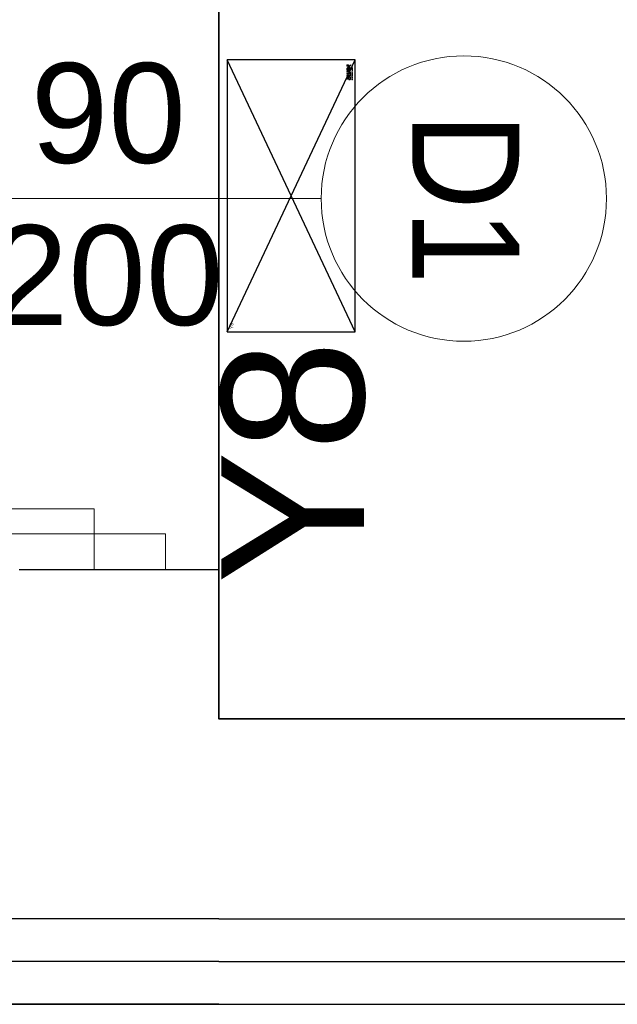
# Model space of a CAD drawing. Header units: millimetres. Extents: x -94648 to 68781, y -29623 to 11990.
# Tile 71 of 181: x -35303 to -35219, y -14324 to -14186. Entities that reach past the tile are written whole.
import ezdxf
from ezdxf.enums import TextEntityAlignment as Align

# ---------------------------------------------------------------- set-up
doc = ezdxf.new("R2010")
doc.units = ezdxf.units.MM
doc.linetypes.add('BUD', pattern=[0])
for name, color, linetype in [('-podklad', 8, 'Continuous'), ('AX - OPISY', 3, 'Continuous'), ('AX - OPRAWY KIERUNKOWE', 1, 'Continuous')]:
    doc.layers.add(name, color=color, linetype=linetype)
for name, color, linetype, lineweight in [('A_POWTARZALNE$0$A21_DRZWI_OKNA', 153, 'Continuous', 15), ('A_POWTARZALNE$0$DRZWI OPIS', 2, 'Continuous', 15), ('A_POWTARZALNE$0$opisy drzwi okien', 3, 'Continuous', 15), ('AX - ADRESACJA', 4, 'Continuous', 5)]:
    doc.layers.add(name, color=color, linetype=linetype, lineweight=lineweight)
doc.layers.add('Area', color=6, linetype='Continuous', lineweight=35, plot=False)
doc.styles.add('A_POWTARZALNE$0$ISO', font='arial.ttf')
doc.styles.add('ARIAL 1.0', font='arial.ttf')
doc.styles.add('ROMANS', font='romans.shx', dxfattribs={"width": 0.75, "height": 10})
doc.linetypes.add('ZIGZAG', pattern='A,0.00254,-5.08,[131,ltypeshp.shx,S=5.08,R=0,X=-5.08,Y=0],-10.16,[131,ltypeshp.shx,S=5.08,R=180,X=5.08,Y=0],-5.08', length=20.32254)

# ---------------------------------------------------------------- blocks, each defined once
blk = doc.blocks.new('A_POWTARZALNE$0$drzwi 104 mur')
at = {"color": 8, "linetype": 'Continuous'}
for p, q in [((0.14, 47), (0.14, 52)), ((10.14, 52), (10.14, 47)), ((0.14, 47), (-93.79, 47)), ((-93.79, 43.5), (-93.79, 47)), ((10.14, 47), (0.14, 47)), ((0.14, 43.5), (0.14, 47)), ((0.14, 43.5), (-93.79, 43.5)), ((24.7, 0), (-24.7, 0)), ((10.14, -47), (0.14, -47)), ((0.14, -47), (0.14, -52)), ((10.14, -52), (10.14, -47))]:
    blk.add_line(p, q, dxfattribs=at)
blk.add_arc((0.14, 47), 94, 182.1338, 270, dxfattribs=at)
blk = doc.blocks.new('A_POWTARZALNE$0$znak drzwi')
at = {"color": 8, "linetype": 'ByBlock'}
blk.add_line((0, 84.16), (0, 0), dxfattribs=at)
at = {"layer": 'A_POWTARZALNE$0$opisy drzwi okien', "color": 8}
blk.add_circle((0, 104.16), 20, dxfattribs=at)
at = {"color": 8, "linetype": 'ByBlock', "style": 'A_POWTARZALNE$0$ISO'}
for tag, p in [('S', (-5, 54.16)), ('H', (17.73, 54.16))]:
    blk.add_attdef(tag, text='', height=14, rotation=90, dxfattribs=at).set_placement(p, align=Align.CENTER)
at = {"layer": 'A_POWTARZALNE$0$opisy drzwi okien', "color": 8, "style": 'A_POWTARZALNE$0$ISO', "width": 0.824464}
blk.add_attdef('DX', text='', height=15, dxfattribs=at).set_placement((-12, 96.66), (12, 96.66), align=Align.FIT)
blk = doc.blocks.new('Goscim_parter')
at = {"color": 8, "linetype": 'BUD'}
for p, q in [((-35275.06, -14262.82), (-35275.06, -14283.74)), ((-35263.06, -14283.74), (-34840.06, -14283.74)), ((-35275.06, -14311.74), (-35843.56, -14311.74)), ((-35275.06, -14311.74), (-34840.06, -14311.74)), ((-35275.06, -14323.74), (-35843.56, -14323.74)), ((-35275.06, -14323.74), (-34840.06, -14323.74))]:
    blk.add_line(p, q, dxfattribs=at)
at = {"color": 8, "linetype": 'ZIGZAG'}
for q in [(-35843.56, -14317.74), (-34840.06, -14317.74)]:
    blk.add_line((-35275.06, -14317.74), q, dxfattribs=at)
at = {"color": 8}
blk.add_lwpolyline([(-34840.06, -14323.74), (-34840.06, -13943.36), (-35275.06, -13943.36), (-35263.06, -12350.74), (-36626.06, -12350.74), (-36626.06, -14323.74)], close=True, dxfattribs=at)
at = {"color": 8, "linetype": 'BUD'}
for points in [[(-35303.06, -14262.82), (-35275.06, -14262.82)], [(-35275.06, -14283.74), (-35263.06, -14283.74)]]:
    blk.add_lwpolyline(points, dxfattribs=at)
at = {"layer": 'Area', "color": 8, "linetype": 'BUD'}
for points in [[(-35275.06, -13970.74), (-34840.06, -13970.74), (-34840.06, -14283.74), (-35275.06, -14283.74)], [(-34840.06, -14118.74), (-35120.06, -14118.74), (-35120.06, -14099.74), (-35275.06, -14099.74), (-35275.06, -14283.74), (-34840.06, -14283.74), (-34840.06, -14118.74)]]:
    blk.add_lwpolyline(points, close=True, dxfattribs=at)
at = {"layer": 'A_POWTARZALNE$0$A21_DRZWI_OKNA', "color": 8, "xscale": -1}
for p, rotation in [((-35191.62, -14098.3), 270.0000142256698), ((-35292.67, -14210.82), 180.0000142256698)]:
    blk.add_blockref('A_POWTARZALNE$0$drzwi 104 mur', p, dxfattribs=dict(at, rotation=rotation))
at = {"layer": 'A_POWTARZALNE$0$DRZWI OPIS', "color": 8}
ref = blk.add_blockref('A_POWTARZALNE$0$znak drzwi', (-35344.88, -14210.82), dxfattribs=dict(at, rotation=270.0001772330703))
ref.add_attrib('H', '200', dxfattribs={"layer": '0', "color": 8, "linetype": 'ByBlock', "height": 14, "rotation": 0.0002, "style": 'A_POWTARZALNE$0$ISO'}).set_placement((-35290.72, -14228.55), align=Align.CENTER)
ref.add_attrib('S', '90', dxfattribs={"layer": '0', "color": 8, "linetype": 'ByBlock', "height": 14, "rotation": 0.0002, "style": 'A_POWTARZALNE$0$ISO'}).set_placement((-35290.55, -14205.82), align=Align.CENTER)
ref.add_attrib('DX', 'D1', dxfattribs={"layer": 'A_POWTARZALNE$0$opisy drzwi okien', "color": 8, "height": 15, "rotation": 270.0002, "style": 'A_POWTARZALNE$0$ISO', "width": 0.895951}).set_placement((-35247.95, -14198.82), (-35247.95, -14222.82), align=Align.FIT)
blk = doc.blocks.new('AX - KIERUNKI')
at = {"layer": 'AX - OPRAWY KIERUNKOWE', "lineweight": 5}
for points in [[(-19.5, -0.1), (-19.5, -3), (-17.8, -4.9), (-12.6, -4.9), (-10.9, -3.3), (-10.9, 3.4), (-13.2, 5.6), (-18, 5.6), (-18, 4.1), (-13.8, 4.1), (-12.4, 2.7), (-12.4, -2.7), (-13.2, -3.4), (-17.1, -3.4), (-18, -2.4), (-18, -0.7), (-17.2, 0.1), (-13.8, 0.1), (-13.8, 1.6), (-17.8, 1.6)], [(-8.7, -3.3), (-7.1, -4.9), (-3.7, -4.9), (-2.6, -3.9), (-1.5, -4.9), (1.8, -4.9), (3.5, -3.3), (3.5, 5.6), (2, 5.6), (2, -2.7), (1.3, -3.4), (-1, -3.4), (-1.9, -2.5), (-1.9, 5.6), (-3.4, 5.6), (-3.4, -2.5), (-4.2, -3.4), (-6.5, -3.4), (-7.3, -2.7), (-7.3, 5.6), (-8.7, 5.6)], [(17.4, 1), (15.4, 3), (15.4, 0.9), (16.3, 0), (13, -3.4), (8.6, -3.4), (7.1, -2), (7.1, 2.7), (8.6, 4.1), (12.2, 4.1), (13.2, 3.1), (13.2, 1.8), (12.2, 0.9), (8.5, 0.9), (8.5, -0.6), (12.8, -0.6), (14.7, 1.2), (14.7, 3.7), (12.8, 5.6), (8, 5.6), (5.7, 3.4), (5.7, -2.6), (8, -4.9), (13.6, -4.9), (17.4, -1.1), (21.2, -4.9), (23.2, -4.9), (18.4, 0), (21.5, 3.1), (21.5, 1.6), (23, 1.6), (23, 5.6), (18.9, 5.6), (18.9, 4.1), (20.5, 4.1)], [(5.7, -2.6), (8, -4.9), (13.6, -4.9), (17.4, -1.1), (21.2, -4.9), (23.2, -4.9), (18.4, 0), (21.5, 3.1), (21.5, 1.6), (23, 1.6), (23, 5.6), (18.9, 5.6), (18.9, 4.1), (20.5, 4.1), (17.4, 1), (15.4, 3), (15.4, 0.9), (16.3, 0), (13, -3.4), (8.6, -3.4), (7.1, -2), (7.1, 2.7), (8.6, 4.1), (12.2, 4.1), (13.2, 3.1), (13.2, 1.8), (12.2, 0.9), (8.5, 0.9), (8.5, -0.6), (12.8, -0.6), (14.7, 1.2), (14.7, 3.7), (12.8, 5.6), (8, 5.6), (5.7, 3.4)], [(-19.5, -7.8), (-19.5, -10.4), (-17.6, -10.4), (-17.6, -10.2), (-19.2, -10.2), (-19.2, -9.3), (-17.8, -9.3), (-17.8, -9), (-19.2, -9), (-19.2, -8.1), (-17.6, -8.1), (-17.6, -7.8)], [(-17, -7.8), (-17, -10.4), (-16.7, -10.4), (-16.7, -8.3), (-15.8, -9.7), (-15.8, -9.7), (-14.8, -8.3), (-14.8, -10.4), (-14.5, -10.4), (-14.5, -7.8), (-14.8, -7.8), (-15.8, -9.2), (-16.7, -7.8)], [(-13.9, -7.8), (-13.9, -10.4), (-12, -10.4), (-12, -10.2), (-13.6, -10.2), (-13.6, -9.3), (-12.2, -9.3), (-12.2, -9), (-13.6, -9), (-13.6, -8.1), (-12, -8.1), (-12, -7.8)], [(-8.9, -9.1), (-8.9, -9.2), (-8.9, -9.3), (-8.9, -9.3), (-8.9, -9.4), (-8.9, -9.5), (-8.8, -9.5), (-8.8, -9.6), (-8.8, -9.7), (-8.8, -9.7), (-8.7, -9.8), (-8.7, -9.8), (-8.7, -9.9), (-8.6, -9.9), (-8.6, -10), (-8.6, -10), (-8.5, -10.1), (-8.5, -10.1), (-8.4, -10.2), (-8.4, -10.2), (-8.3, -10.2), (-8.3, -10.3), (-8.2, -10.3), (-8.2, -10.3), (-8.1, -10.4), (-8.1, -10.4), (-8, -10.4), (-7.9, -10.4), (-7.9, -10.4), (-7.8, -10.5), (-7.7, -10.5), (-7.6, -10.5), (-7.6, -10.5), (-7.5, -10.5), (-7.4, -10.5), (-7.3, -10.5), (-7.2, -10.4), (-7.2, -10.4), (-7.1, -10.4), (-7, -10.4), (-7, -10.4), (-6.9, -10.3), (-6.8, -10.3), (-6.8, -10.3), (-6.7, -10.2), (-6.7, -10.2), (-6.6, -10.2), (-6.6, -10.1), (-6.5, -10.1), (-6.5, -9), (-7.6, -9), (-7.6, -9.3), (-6.8, -9.3), (-6.8, -10), (-6.8, -10), (-6.9, -10), (-6.9, -10), (-7, -10.1), (-7, -10.1), (-7, -10.1), (-7.1, -10.1), (-7.1, -10.1), (-7.2, -10.2), (-7.2, -10.2), (-7.3, -10.2), (-7.3, -10.2), (-7.4, -10.2), (-7.4, -10.2), (-7.5, -10.2), (-7.6, -10.2), (-7.6, -10.2), (-7.7, -10.2), (-7.7, -10.2), (-7.8, -10.2), (-7.8, -10.2), (-7.9, -10.2), (-7.9, -10.1), (-8, -10.1), (-8, -10.1), (-8.1, -10.1), (-8.1, -10.1), (-8.2, -10), (-8.2, -10), (-8.2, -10), (-8.3, -9.9), (-8.3, -9.9), (-8.3, -9.9), (-8.4, -9.8), (-8.4, -9.8), (-8.4, -9.7), (-8.4, -9.7), (-8.5, -9.7), (-8.5, -9.6), (-8.5, -9.6), (-8.5, -9.5), (-8.5, -9.5), (-8.6, -9.4), (-8.6, -9.4), (-8.6, -9.3), (-8.6, -9.2), (-8.6, -9.2), (-8.6, -9.1), (-8.6, -9.1), (-8.6, -9.1), (-8.6, -9), (-8.6, -9), (-8.6, -8.9), (-8.6, -8.9), (-8.5, -8.8), (-8.5, -8.8), (-8.5, -8.7), (-8.5, -8.7), (-8.5, -8.6), (-8.4, -8.6), (-8.4, -8.5), (-8.4, -8.5), (-8.4, -8.4), (-8.3, -8.4), (-8.3, -8.4), (-8.3, -8.3), (-8.2, -8.3), (-8.2, -8.3), (-8.2, -8.2), (-8.1, -8.2), (-8.1, -8.2), (-8, -8.2), (-8, -8.1), (-7.9, -8.1), (-7.9, -8.1), (-7.8, -8.1), (-7.8, -8.1), (-7.7, -8.1), (-7.7, -8.1), (-7.6, -8.1), (-7.6, -8.1), (-7.5, -8.1), (-7.5, -8.1), (-7.4, -8.1), (-7.3, -8.1), (-7.3, -8.1), (-7.2, -8.1), (-7.2, -8.1), (-7.1, -8.1), (-7.1, -8.2), (-7, -8.2), (-7, -8.2), (-7, -8.2), (-6.9, -8.3), (-6.9, -8.3), (-6.8, -8.3), (-6.8, -8.4), (-6.6, -8.1), (-6.7, -8.1), (-6.7, -8), (-6.8, -8), (-6.8, -8), (-6.9, -7.9), (-6.9, -7.9), (-7, -7.9), (-7, -7.9), (-7.1, -7.9), (-7.1, -7.8), (-7.2, -7.8), (-7.3, -7.8), (-7.4, -7.8), (-7.4, -7.8), (-7.5, -7.8), (-7.6, -7.8), (-7.7, -7.8), (-7.7, -7.8), (-7.8, -7.8), (-7.9, -7.8), (-7.9, -7.8), (-8, -7.8), (-8.1, -7.9), (-8.1, -7.9), (-8.2, -7.9), (-8.2, -7.9), (-8.3, -8), (-8.3, -8), (-8.4, -8.1), (-8.4, -8.1), (-8.5, -8.1), (-8.5, -8.2), (-8.6, -8.2), (-8.6, -8.3), (-8.6, -8.3), (-8.7, -8.4), (-8.7, -8.4), (-8.7, -8.5), (-8.8, -8.6), (-8.8, -8.6), (-8.8, -8.7), (-8.8, -8.7), (-8.8, -8.8), (-8.9, -8.9), (-8.9, -8.9), (-8.9, -9), (-8.9, -9.1), (-8.9, -9.1)], [(-6, -7.8), (-6, -10.4), (-4.1, -10.4), (-4.1, -10.2), (-5.7, -10.2), (-5.7, -9.3), (-4.3, -9.3), (-4.3, -9), (-5.7, -9), (-5.7, -8.1), (-4.1, -8.1), (-4.1, -7.8)], [(-3.5, -7.8), (-3.5, -10.4), (-3.2, -10.4), (-3.2, -8.3), (-1.5, -10.4), (-1.3, -10.4), (-1.3, -7.8), (-1.6, -7.8), (-1.6, -9.9), (-3.2, -7.8)], [(-0.9, -9.1), (-0.9, -9.2), (-0.9, -9.3), (-0.9, -9.3), (-0.9, -9.4), (-0.9, -9.5), (-0.9, -9.5), (-0.8, -9.6), (-0.8, -9.7), (-0.8, -9.7), (-0.8, -9.8), (-0.7, -9.8), (-0.7, -9.9), (-0.7, -9.9), (-0.6, -10), (-0.6, -10), (-0.5, -10.1), (-0.5, -10.1), (-0.4, -10.2), (-0.4, -10.2), (-0.3, -10.2), (-0.3, -10.3), (-0.2, -10.3), (-0.2, -10.3), (-0.1, -10.4), (-0.1, -10.4), (0, -10.4), (0.1, -10.4), (0.1, -10.4), (0.2, -10.5), (0.3, -10.5), (0.3, -10.5), (0.4, -10.5), (0.5, -10.5), (0.6, -10.5), (0.6, -10.5), (0.7, -10.4), (0.8, -10.4), (0.9, -10.4), (0.9, -10.4), (1, -10.3), (1.1, -10.3), (1.1, -10.3), (1.2, -10.2), (1.2, -10.2), (1.3, -10.2), (1.3, -10.1), (1.4, -10.1), (1.4, -10), (1.2, -9.8), (1.2, -9.9), (1.2, -9.9), (1.1, -10), (1.1, -10), (1, -10), (1, -10), (0.9, -10.1), (0.9, -10.1), (0.8, -10.1), (0.8, -10.1), (0.7, -10.2), (0.6, -10.2), (0.6, -10.2), (0.5, -10.2), (0.5, -10.2), (0.4, -10.2), (0.3, -10.2), (0.3, -10.2), (0.2, -10.2), (0.2, -10.2), (0.1, -10.2), (0.1, -10.2), (0, -10.1), (0, -10.1), (0, -10.1), (-0.1, -10.1), (-0.1, -10), (-0.2, -10), (-0.2, -10), (-0.2, -10), (-0.3, -9.9), (-0.3, -9.9), (-0.3, -9.9), (-0.4, -9.8), (-0.4, -9.8), (-0.4, -9.7), (-0.5, -9.7), (-0.5, -9.6), (-0.5, -9.6), (-0.5, -9.6), (-0.5, -9.5), (-0.6, -9.5), (-0.6, -9.4), (-0.6, -9.3), (-0.6, -9.3), (-0.6, -9.2), (-0.6, -9.2), (-0.6, -9.1), (-0.6, -9.1), (-0.6, -9.1), (-0.6, -9), (-0.6, -9), (-0.6, -8.9), (-0.6, -8.9), (-0.6, -8.8), (-0.5, -8.8), (-0.5, -8.7), (-0.5, -8.7), (-0.5, -8.6), (-0.5, -8.6), (-0.4, -8.5), (-0.4, -8.5), (-0.4, -8.4), (-0.4, -8.4), (-0.3, -8.4), (-0.3, -8.3), (-0.2, -8.3), (-0.2, -8.3), (-0.2, -8.2), (-0.1, -8.2), (-0.1, -8.2), (0, -8.2), (0, -8.1), (0, -8.1), (0.1, -8.1), (0.1, -8.1), (0.2, -8.1), (0.2, -8.1), (0.3, -8.1), (0.3, -8.1), (0.4, -8.1), (0.5, -8.1), (0.5, -8.1), (0.6, -8.1), (0.6, -8.1), (0.7, -8.1), (0.8, -8.1), (0.8, -8.1), (0.9, -8.2), (0.9, -8.2), (1, -8.2), (1, -8.2), (1, -8.3), (1.1, -8.3), (1.1, -8.3), (1.2, -8.4), (1.2, -8.4), (1.4, -8.2), (1.4, -8.2), (1.3, -8.1), (1.3, -8.1), (1.2, -8), (1.2, -8), (1.1, -8), (1.1, -7.9), (1, -7.9), (0.9, -7.9), (0.9, -7.8), (0.8, -7.8), (0.7, -7.8), (0.7, -7.8), (0.6, -7.8), (0.5, -7.8), (0.4, -7.8), (0.3, -7.8), (0.3, -7.8), (0.2, -7.8), (0.1, -7.8), (0.1, -7.8), (0, -7.8), (-0.1, -7.9), (-0.1, -7.9), (-0.2, -7.9), (-0.2, -7.9), (-0.3, -8), (-0.3, -8), (-0.4, -8.1), (-0.4, -8.1), (-0.5, -8.1), (-0.5, -8.2), (-0.6, -8.2), (-0.6, -8.3), (-0.7, -8.3), (-0.7, -8.4), (-0.7, -8.4), (-0.8, -8.5), (-0.8, -8.5), (-0.8, -8.6), (-0.8, -8.7), (-0.9, -8.7), (-0.9, -8.8), (-0.9, -8.9), (-0.9, -8.9), (-0.9, -9), (-0.9, -9.1), (-0.9, -9.1)], [(1.6, -7.8), (2.7, -9.4), (2.7, -10.4), (3, -10.4), (3, -9.4), (4.1, -7.8), (3.7, -7.8), (2.8, -9.1), (2, -7.8)], [(5.9, -7.8), (5.9, -10.4), (7.6, -10.4), (7.6, -10.2), (6.2, -10.2), (6.2, -7.8)], [(8.2, -7.8), (8.2, -10.4), (8.5, -10.4), (8.5, -7.8)], [(8.9, -9.1), (8.9, -9.2), (8.9, -9.3), (8.9, -9.3), (8.9, -9.4), (9, -9.5), (9, -9.5), (9, -9.6), (9, -9.7), (9, -9.7), (9.1, -9.8), (9.1, -9.8), (9.1, -9.9), (9.2, -9.9), (9.2, -10), (9.2, -10), (9.3, -10.1), (9.3, -10.1), (9.4, -10.2), (9.4, -10.2), (9.5, -10.2), (9.5, -10.3), (9.6, -10.3), (9.6, -10.3), (9.7, -10.4), (9.8, -10.4), (9.8, -10.4), (9.9, -10.4), (10, -10.4), (10, -10.5), (10.1, -10.5), (10.2, -10.5), (10.2, -10.5), (10.3, -10.5), (10.4, -10.5), (10.5, -10.5), (10.6, -10.4), (10.6, -10.4), (10.7, -10.4), (10.8, -10.4), (10.8, -10.4), (10.9, -10.3), (11, -10.3), (11, -10.3), (11.1, -10.2), (11.1, -10.2), (11.2, -10.2), (11.2, -10.1), (11.3, -10.1), (11.3, -9), (10.2, -9), (10.2, -9.3), (11, -9.3), (11, -10), (11, -10), (10.9, -10), (10.9, -10), (10.9, -10.1), (10.8, -10.1), (10.8, -10.1), (10.7, -10.1), (10.7, -10.1), (10.6, -10.2), (10.6, -10.2), (10.5, -10.2), (10.5, -10.2), (10.4, -10.2), (10.4, -10.2), (10.3, -10.2), (10.3, -10.2), (10.2, -10.2), (10.1, -10.2), (10.1, -10.2), (10, -10.2), (10, -10.2), (9.9, -10.2), (9.9, -10.1), (9.8, -10.1), (9.8, -10.1), (9.7, -10.1), (9.7, -10.1), (9.7, -10), (9.6, -10), (9.6, -10), (9.5, -9.9), (9.5, -9.9), (9.5, -9.9), (9.4, -9.8), (9.4, -9.8), (9.4, -9.7), (9.4, -9.7), (9.3, -9.7), (9.3, -9.6), (9.3, -9.6), (9.3, -9.5), (9.3, -9.5), (9.3, -9.4), (9.2, -9.4), (9.2, -9.3), (9.2, -9.2), (9.2, -9.2), (9.2, -9.1), (9.2, -9.1), (9.2, -9.1), (9.2, -9), (9.2, -9), (9.2, -8.9), (9.3, -8.9), (9.3, -8.8), (9.3, -8.8), (9.3, -8.7), (9.3, -8.7), (9.3, -8.6), (9.4, -8.6), (9.4, -8.5), (9.4, -8.5), (9.4, -8.4), (9.5, -8.4), (9.5, -8.4), (9.5, -8.3), (9.6, -8.3), (9.6, -8.3), (9.7, -8.2), (9.7, -8.2), (9.7, -8.2), (9.8, -8.2), (9.8, -8.1), (9.9, -8.1), (9.9, -8.1), (10, -8.1), (10, -8.1), (10.1, -8.1), (10.1, -8.1), (10.2, -8.1), (10.2, -8.1), (10.3, -8.1), (10.3, -8.1), (10.4, -8.1), (10.5, -8.1), (10.5, -8.1), (10.6, -8.1), (10.6, -8.1), (10.7, -8.1), (10.7, -8.2), (10.8, -8.2), (10.8, -8.2), (10.9, -8.2), (10.9, -8.3), (10.9, -8.3), (11, -8.3), (11, -8.4), (11.2, -8.1), (11.2, -8.1), (11.1, -8), (11.1, -8), (11, -8), (10.9, -7.9), (10.9, -7.9), (10.8, -7.9), (10.8, -7.9), (10.7, -7.9), (10.7, -7.8), (10.6, -7.8), (10.5, -7.8), (10.5, -7.8), (10.4, -7.8), (10.3, -7.8), (10.2, -7.8), (10.2, -7.8), (10.1, -7.8), (10, -7.8), (9.9, -7.8), (9.9, -7.8), (9.8, -7.8), (9.8, -7.9), (9.7, -7.9), (9.6, -7.9), (9.6, -7.9), (9.5, -8), (9.5, -8), (9.4, -8.1), (9.4, -8.1), (9.3, -8.1), (9.3, -8.2), (9.2, -8.2), (9.2, -8.3), (9.2, -8.3), (9.1, -8.4), (9.1, -8.4), (9.1, -8.5), (9, -8.6), (9, -8.6), (9, -8.7), (9, -8.7), (9, -8.8), (8.9, -8.9), (8.9, -8.9), (8.9, -9), (8.9, -9.1), (8.9, -9.1)], [(11.8, -7.8), (11.8, -10.4), (12.1, -10.4), (12.1, -9.3), (13.6, -9.3), (13.6, -10.4), (13.9, -10.4), (13.9, -7.8), (13.6, -7.8), (13.6, -9), (12.1, -9), (12.1, -7.8)], [(14.4, -8.1), (14.4, -7.8), (16.4, -7.8), (16.4, -8.1), (15.5, -8.1), (15.5, -10.4), (15.2, -10.4), (15.2, -8.1)], [(17, -7.8), (17, -10.4), (17.3, -10.4), (17.3, -7.8)], [(17.9, -7.8), (17.9, -10.4), (18.2, -10.4), (18.2, -8.3), (19.9, -10.4), (20.1, -10.4), (20.1, -7.8), (19.8, -7.8), (19.8, -9.9), (18.2, -7.8)], [(20.6, -9.1), (20.6, -9.2), (20.6, -9.3), (20.6, -9.3), (20.6, -9.4), (20.6, -9.5), (20.6, -9.5), (20.6, -9.6), (20.7, -9.7), (20.7, -9.7), (20.7, -9.8), (20.7, -9.8), (20.8, -9.9), (20.8, -9.9), (20.8, -10), (20.9, -10), (20.9, -10.1), (21, -10.1), (21, -10.2), (21.1, -10.2), (21.1, -10.2), (21.2, -10.3), (21.2, -10.3), (21.3, -10.3), (21.3, -10.4), (21.4, -10.4), (21.5, -10.4), (21.5, -10.4), (21.6, -10.4), (21.7, -10.5), (21.7, -10.5), (21.8, -10.5), (21.9, -10.5), (22, -10.5), (22.1, -10.5), (22.1, -10.5), (22.2, -10.4), (22.3, -10.4), (22.4, -10.4), (22.4, -10.4), (22.5, -10.4), (22.6, -10.3), (22.6, -10.3), (22.7, -10.3), (22.7, -10.2), (22.8, -10.2), (22.8, -10.2), (22.9, -10.1), (22.9, -10.1), (22.9, -9), (21.9, -9), (21.9, -9.3), (22.7, -9.3), (22.7, -10), (22.6, -10), (22.6, -10), (22.6, -10), (22.5, -10.1), (22.5, -10.1), (22.4, -10.1), (22.4, -10.1), (22.3, -10.1), (22.3, -10.2), (22.2, -10.2), (22.2, -10.2), (22.1, -10.2), (22.1, -10.2), (22, -10.2), (22, -10.2), (21.9, -10.2), (21.9, -10.2), (21.8, -10.2), (21.7, -10.2), (21.7, -10.2), (21.6, -10.2), (21.6, -10.2), (21.5, -10.1), (21.5, -10.1), (21.4, -10.1), (21.4, -10.1), (21.3, -10.1), (21.3, -10), (21.3, -10), (21.2, -10), (21.2, -9.9), (21.2, -9.9), (21.1, -9.9), (21.1, -9.8), (21.1, -9.8), (21, -9.7), (21, -9.7), (21, -9.7), (21, -9.6), (21, -9.6), (20.9, -9.5), (20.9, -9.5), (20.9, -9.4), (20.9, -9.4), (20.9, -9.3), (20.9, -9.2), (20.9, -9.2), (20.9, -9.1), (20.9, -9.1), (20.9, -9.1), (20.9, -9), (20.9, -9), (20.9, -8.9), (20.9, -8.9), (20.9, -8.8), (20.9, -8.8), (21, -8.7), (21, -8.7), (21, -8.6), (21, -8.6), (21, -8.5), (21.1, -8.5), (21.1, -8.4), (21.1, -8.4), (21.2, -8.4), (21.2, -8.3), (21.2, -8.3), (21.3, -8.3), (21.3, -8.2), (21.3, -8.2), (21.4, -8.2), (21.4, -8.2), (21.5, -8.1), (21.5, -8.1), (21.6, -8.1), (21.6, -8.1), (21.7, -8.1), (21.7, -8.1), (21.8, -8.1), (21.8, -8.1), (21.9, -8.1), (21.9, -8.1), (22, -8.1), (22.1, -8.1), (22.1, -8.1), (22.2, -8.1), (22.2, -8.1), (22.3, -8.1), (22.3, -8.1), (22.4, -8.2), (22.4, -8.2), (22.5, -8.2), (22.5, -8.2), (22.5, -8.3), (22.6, -8.3), (22.6, -8.3), (22.7, -8.4), (22.8, -8.1), (22.8, -8.1), (22.8, -8), (22.7, -8), (22.7, -8), (22.6, -7.9), (22.5, -7.9), (22.5, -7.9), (22.4, -7.9), (22.4, -7.9), (22.3, -7.8), (22.2, -7.8), (22.2, -7.8), (22.1, -7.8), (22, -7.8), (22, -7.8), (21.9, -7.8), (21.8, -7.8), (21.7, -7.8), (21.7, -7.8), (21.6, -7.8), (21.5, -7.8), (21.5, -7.8), (21.4, -7.9), (21.3, -7.9), (21.3, -7.9), (21.2, -7.9), (21.2, -8), (21.1, -8), (21.1, -8.1), (21, -8.1), (21, -8.1), (20.9, -8.2), (20.9, -8.2), (20.9, -8.3), (20.8, -8.3), (20.8, -8.4), (20.7, -8.4), (20.7, -8.5), (20.7, -8.6), (20.7, -8.6), (20.6, -8.7), (20.6, -8.7), (20.6, -8.8), (20.6, -8.9), (20.6, -8.9), (20.6, -9), (20.6, -9.1), (20.6, -9.1)]]:
    blk.add_hatch(color=251, dxfattribs=at).paths.add_polyline_path(points)
h = blk.add_hatch(color=251, dxfattribs=at)
h.paths.add_polyline_path([(-11.4, -7.8), (-11.4, -10.4), (-11.1, -10.4), (-11.1, -9.4), (-10.3, -9.4), (-9.6, -10.4), (-9.2, -10.4), (-10, -9.4), (-10, -9.3), (-9.9, -9.3), (-9.8, -9.3), (-9.7, -9.3), (-9.7, -9.3), (-9.7, -9.2), (-9.7, -9.2), (-9.6, -9.2), (-9.6, -9.2), (-9.6, -9.2), (-9.5, -9.1), (-9.5, -9.1), (-9.5, -9.1), (-9.5, -9.1), (-9.5, -9), (-9.4, -9), (-9.4, -9), (-9.4, -9), (-9.4, -8.9), (-9.4, -8.9), (-9.4, -8.9), (-9.4, -8.8), (-9.3, -8.8), (-9.3, -8.8), (-9.3, -8.7), (-9.3, -8.7), (-9.3, -8.6), (-9.3, -8.6), (-9.3, -8.6), (-9.3, -8.6), (-9.3, -8.5), (-9.3, -8.5), (-9.3, -8.5), (-9.3, -8.4), (-9.4, -8.4), (-9.4, -8.3), (-9.4, -8.3), (-9.4, -8.3), (-9.4, -8.3), (-9.4, -8.2), (-9.4, -8.2), (-9.5, -8.2), (-9.5, -8.1), (-9.5, -8.1), (-9.5, -8.1), (-9.6, -8.1), (-9.6, -8), (-9.6, -8), (-9.7, -8), (-9.7, -8), (-9.7, -7.9), (-9.8, -7.9), (-9.8, -7.9), (-9.9, -7.9), (-9.9, -7.9), (-10, -7.9), (-10, -7.8), (-10.1, -7.8), (-10.1, -7.8), (-10.2, -7.8), (-10.3, -7.8)])
h.paths.add_polyline_path([(-11.1, -9.2), (-11.1, -8.1), (-10.3, -8.1), (-10.2, -8.1), (-10.1, -8.1), (-10.1, -8.1), (-10, -8.1), (-9.9, -8.2), (-9.9, -8.2), (-9.9, -8.2), (-9.8, -8.2), (-9.8, -8.2), (-9.8, -8.2), (-9.8, -8.3), (-9.8, -8.3), (-9.7, -8.3), (-9.7, -8.3), (-9.7, -8.3), (-9.7, -8.4), (-9.7, -8.4), (-9.7, -8.4), (-9.7, -8.4), (-9.6, -8.4), (-9.6, -8.5), (-9.6, -8.5), (-9.6, -8.5), (-9.6, -8.6), (-9.6, -8.6), (-9.6, -8.6), (-9.6, -8.6), (-9.6, -8.6), (-9.6, -8.7), (-9.6, -8.7), (-9.6, -8.7), (-9.6, -8.8), (-9.6, -8.8), (-9.7, -8.8), (-9.7, -8.8), (-9.7, -8.9), (-9.7, -8.9), (-9.7, -8.9), (-9.7, -8.9), (-9.7, -9), (-9.8, -9), (-9.8, -9), (-9.8, -9), (-9.8, -9), (-9.9, -9), (-9.9, -9.1), (-9.9, -9.1), (-9.9, -9.1), (-10, -9.1), (-10, -9.1), (-10, -9.1), (-10.1, -9.1), (-10.1, -9.1), (-10.2, -9.2), (-10.3, -9.2)], flags=16)
at = {"layer": 'AX - OPRAWY KIERUNKOWE', "color": 251, "lineweight": 5}
for points in [[(-18, 5.6), (-18, 4.1), (-13.8, 4.1), (-12.4, 2.7), (-12.4, -2.7), (-13.2, -3.4), (-17.1, -3.4), (-18, -2.4), (-18, -0.7), (-17.2, 0.1), (-13.8, 0.1), (-13.8, 1.6), (-17.8, 1.6), (-19.5, -0.1), (-19.5, -3), (-17.8, -4.9), (-12.6, -4.9), (-10.9, -3.3), (-10.9, 3.4), (-13.2, 5.6), (-18, 5.6)], [(2, -2.7), (1.3, -3.4), (-1, -3.4), (-1.9, -2.5), (-1.9, 5.6), (-3.4, 5.6), (-3.4, -2.5), (-4.2, -3.4), (-6.5, -3.4), (-7.3, -2.7), (-7.3, 5.6), (-8.7, 5.6), (-8.7, -3.3), (-7.1, -4.9), (-3.7, -4.9), (-2.6, -3.9), (-1.5, -4.9), (1.8, -4.9), (3.5, -3.3), (3.5, 5.6), (2, 5.6), (2, -2.7)], [(23, 1.6), (23, 5.6), (18.9, 5.6), (18.9, 4.1), (20.5, 4.1), (17.4, 1), (15.4, 3), (15.4, 0.9), (16.3, 0), (13, -3.4), (8.6, -3.4), (7.1, -2), (7.1, 2.7), (8.6, 4.1), (12.2, 4.1), (13.2, 3.1), (13.2, 1.8), (12.2, 0.9), (8.5, 0.9), (8.5, -0.6), (12.8, -0.6), (14.7, 1.2), (14.7, 3.7), (12.8, 5.6), (8, 5.6), (5.7, 3.4), (5.7, -2.6), (8, -4.9), (13.6, -4.9), (17.4, -1.1), (21.2, -4.9), (23.2, -4.9), (18.4, 0), (21.5, 3.1), (21.5, 1.6), (23, 1.6)], [(-19.5, -7.8), (-17.6, -7.8), (-17.6, -8.1), (-19.2, -8.1), (-19.2, -9), (-17.8, -9), (-17.8, -9.3), (-19.2, -9.3), (-19.2, -10.2), (-17.6, -10.2), (-17.6, -10.4), (-19.5, -10.4), (-19.5, -7.8)], [(-17, -7.8), (-16.7, -7.8), (-15.8, -9.2), (-14.8, -7.8), (-14.5, -7.8), (-14.5, -10.4), (-14.8, -10.4), (-14.8, -8.3), (-15.8, -9.7), (-15.8, -9.7), (-16.7, -8.3), (-16.7, -10.4), (-17, -10.4), (-17, -7.8)], [(-13.9, -7.8), (-12, -7.8), (-12, -8.1), (-13.6, -8.1), (-13.6, -9), (-12.2, -9), (-12.2, -9.3), (-13.6, -9.3), (-13.6, -10.2), (-12, -10.2), (-12, -10.4), (-13.9, -10.4), (-13.9, -7.8)], [(-11.4, -7.8), (-10.3, -7.8), (-10.2, -7.8), (-10.1, -7.8), (-10.1, -7.8), (-10, -7.8), (-10, -7.9), (-9.9, -7.9), (-9.9, -7.9), (-9.8, -7.9), (-9.8, -7.9), (-9.7, -7.9), (-9.7, -8), (-9.7, -8), (-9.6, -8), (-9.6, -8), (-9.6, -8.1), (-9.5, -8.1), (-9.5, -8.1), (-9.5, -8.1), (-9.5, -8.2), (-9.4, -8.2), (-9.4, -8.2), (-9.4, -8.3), (-9.4, -8.3), (-9.4, -8.3), (-9.4, -8.3), (-9.4, -8.4), (-9.3, -8.4), (-9.3, -8.5), (-9.3, -8.5), (-9.3, -8.5), (-9.3, -8.6), (-9.3, -8.6), (-9.3, -8.6), (-9.3, -8.6), (-9.3, -8.7), (-9.3, -8.7), (-9.3, -8.8), (-9.3, -8.8), (-9.4, -8.8), (-9.4, -8.9), (-9.4, -8.9), (-9.4, -8.9), (-9.4, -9), (-9.4, -9), (-9.4, -9), (-9.5, -9), (-9.5, -9.1), (-9.5, -9.1), (-9.5, -9.1), (-9.5, -9.1), (-9.6, -9.2), (-9.6, -9.2), (-9.6, -9.2), (-9.7, -9.2), (-9.7, -9.2), (-9.7, -9.3), (-9.7, -9.3), (-9.8, -9.3), (-9.9, -9.3), (-10, -9.3), (-10, -9.4), (-9.2, -10.4), (-9.6, -10.4), (-10.3, -9.4), (-11.1, -9.4), (-11.1, -10.4), (-11.4, -10.4), (-11.4, -7.8)], [(-10.3, -9.2), (-10.2, -9.2), (-10.1, -9.1), (-10.1, -9.1), (-10, -9.1), (-10, -9.1), (-10, -9.1), (-9.9, -9.1), (-9.9, -9.1), (-9.9, -9.1), (-9.9, -9), (-9.8, -9), (-9.8, -9), (-9.8, -9), (-9.8, -9), (-9.7, -9), (-9.7, -8.9), (-9.7, -8.9), (-9.7, -8.9), (-9.7, -8.9), (-9.7, -8.8), (-9.7, -8.8), (-9.6, -8.8), (-9.6, -8.8), (-9.6, -8.7), (-9.6, -8.7), (-9.6, -8.7), (-9.6, -8.6), (-9.6, -8.6), (-9.6, -8.6), (-9.6, -8.6), (-9.6, -8.6), (-9.6, -8.5), (-9.6, -8.5), (-9.6, -8.5), (-9.6, -8.4), (-9.7, -8.4), (-9.7, -8.4), (-9.7, -8.4), (-9.7, -8.4), (-9.7, -8.3), (-9.7, -8.3), (-9.7, -8.3), (-9.8, -8.3), (-9.8, -8.3), (-9.8, -8.2), (-9.8, -8.2), (-9.8, -8.2), (-9.9, -8.2), (-9.9, -8.2), (-9.9, -8.2), (-10, -8.1), (-10.1, -8.1), (-10.1, -8.1), (-10.2, -8.1), (-10.3, -8.1), (-11.1, -8.1), (-11.1, -9.2), (-10.3, -9.2)], [(-8.9, -9.1), (-8.9, -9.1), (-8.9, -9.1), (-8.9, -9), (-8.9, -8.9), (-8.9, -8.9), (-8.8, -8.8), (-8.8, -8.7), (-8.8, -8.7), (-8.8, -8.6), (-8.8, -8.6), (-8.7, -8.5), (-8.7, -8.4), (-8.7, -8.4), (-8.6, -8.3), (-8.6, -8.3), (-8.6, -8.2), (-8.5, -8.2), (-8.5, -8.1), (-8.4, -8.1), (-8.4, -8.1), (-8.3, -8), (-8.3, -8), (-8.2, -7.9), (-8.2, -7.9), (-8.1, -7.9), (-8.1, -7.9), (-8, -7.8), (-7.9, -7.8), (-7.9, -7.8), (-7.8, -7.8), (-7.7, -7.8), (-7.7, -7.8), (-7.6, -7.8), (-7.5, -7.8), (-7.4, -7.8), (-7.4, -7.8), (-7.3, -7.8), (-7.2, -7.8), (-7.1, -7.8), (-7.1, -7.9), (-7, -7.9), (-7, -7.9), (-6.9, -7.9), (-6.9, -7.9), (-6.8, -8), (-6.8, -8), (-6.7, -8), (-6.7, -8.1), (-6.6, -8.1), (-6.8, -8.4), (-6.8, -8.3), (-6.9, -8.3), (-6.9, -8.3), (-7, -8.2), (-7, -8.2), (-7, -8.2), (-7.1, -8.2), (-7.1, -8.1), (-7.2, -8.1), (-7.2, -8.1), (-7.3, -8.1), (-7.3, -8.1), (-7.4, -8.1), (-7.5, -8.1), (-7.5, -8.1), (-7.6, -8.1), (-7.6, -8.1), (-7.7, -8.1), (-7.7, -8.1), (-7.8, -8.1), (-7.8, -8.1), (-7.9, -8.1), (-7.9, -8.1), (-8, -8.1), (-8, -8.2), (-8.1, -8.2), (-8.1, -8.2), (-8.2, -8.2), (-8.2, -8.3), (-8.2, -8.3), (-8.3, -8.3), (-8.3, -8.4), (-8.3, -8.4), (-8.4, -8.4), (-8.4, -8.5), (-8.4, -8.5), (-8.4, -8.6), (-8.5, -8.6), (-8.5, -8.7), (-8.5, -8.7), (-8.5, -8.8), (-8.5, -8.8), (-8.6, -8.9), (-8.6, -8.9), (-8.6, -9), (-8.6, -9), (-8.6, -9.1), (-8.6, -9.1), (-8.6, -9.1), (-8.6, -9.2), (-8.6, -9.2), (-8.6, -9.3), (-8.6, -9.4), (-8.6, -9.4), (-8.5, -9.5), (-8.5, -9.5), (-8.5, -9.6), (-8.5, -9.6), (-8.5, -9.7), (-8.4, -9.7), (-8.4, -9.7), (-8.4, -9.8), (-8.4, -9.8), (-8.3, -9.9), (-8.3, -9.9), (-8.3, -9.9), (-8.2, -10), (-8.2, -10), (-8.2, -10), (-8.1, -10.1), (-8.1, -10.1), (-8, -10.1), (-8, -10.1), (-7.9, -10.1), (-7.9, -10.2), (-7.8, -10.2), (-7.8, -10.2), (-7.7, -10.2), (-7.7, -10.2), (-7.6, -10.2), (-7.6, -10.2), (-7.5, -10.2), (-7.4, -10.2), (-7.4, -10.2), (-7.3, -10.2), (-7.3, -10.2), (-7.2, -10.2), (-7.2, -10.2), (-7.1, -10.1), (-7.1, -10.1), (-7, -10.1), (-7, -10.1), (-7, -10.1), (-6.9, -10), (-6.9, -10), (-6.8, -10), (-6.8, -10), (-6.8, -9.3), (-7.6, -9.3), (-7.6, -9), (-6.5, -9), (-6.5, -10.1), (-6.6, -10.1), (-6.6, -10.2), (-6.7, -10.2), (-6.7, -10.2), (-6.8, -10.3), (-6.8, -10.3), (-6.9, -10.3), (-7, -10.4), (-7, -10.4), (-7.1, -10.4), (-7.2, -10.4), (-7.2, -10.4), (-7.3, -10.5), (-7.4, -10.5), (-7.5, -10.5), (-7.6, -10.5), (-7.6, -10.5), (-7.7, -10.5), (-7.8, -10.5), (-7.9, -10.4), (-7.9, -10.4), (-8, -10.4), (-8.1, -10.4), (-8.1, -10.4), (-8.2, -10.3), (-8.2, -10.3), (-8.3, -10.3), (-8.3, -10.2), (-8.4, -10.2), (-8.4, -10.2), (-8.5, -10.1), (-8.5, -10.1), (-8.6, -10), (-8.6, -10), (-8.6, -9.9), (-8.7, -9.9), (-8.7, -9.8), (-8.7, -9.8), (-8.8, -9.7), (-8.8, -9.7), (-8.8, -9.6), (-8.8, -9.5), (-8.9, -9.5), (-8.9, -9.4), (-8.9, -9.3), (-8.9, -9.3), (-8.9, -9.2), (-8.9, -9.1)], [(-6, -7.8), (-4.1, -7.8), (-4.1, -8.1), (-5.7, -8.1), (-5.7, -9), (-4.3, -9), (-4.3, -9.3), (-5.7, -9.3), (-5.7, -10.2), (-4.1, -10.2), (-4.1, -10.4), (-6, -10.4), (-6, -7.8)], [(-3.5, -7.8), (-3.2, -7.8), (-1.6, -9.9), (-1.6, -7.8), (-1.3, -7.8), (-1.3, -10.4), (-1.5, -10.4), (-3.2, -8.3), (-3.2, -10.4), (-3.5, -10.4), (-3.5, -7.8)], [(-0.9, -9.1), (-0.9, -9.1), (-0.9, -9.1), (-0.9, -9), (-0.9, -8.9), (-0.9, -8.9), (-0.9, -8.8), (-0.9, -8.7), (-0.8, -8.7), (-0.8, -8.6), (-0.8, -8.5), (-0.8, -8.5), (-0.7, -8.4), (-0.7, -8.4), (-0.7, -8.3), (-0.6, -8.3), (-0.6, -8.2), (-0.5, -8.2), (-0.5, -8.1), (-0.4, -8.1), (-0.4, -8.1), (-0.3, -8), (-0.3, -8), (-0.2, -7.9), (-0.2, -7.9), (-0.1, -7.9), (-0.1, -7.9), (0, -7.8), (0.1, -7.8), (0.1, -7.8), (0.2, -7.8), (0.3, -7.8), (0.3, -7.8), (0.4, -7.8), (0.5, -7.8), (0.6, -7.8), (0.7, -7.8), (0.7, -7.8), (0.8, -7.8), (0.9, -7.8), (0.9, -7.9), (1, -7.9), (1.1, -7.9), (1.1, -8), (1.2, -8), (1.2, -8), (1.3, -8.1), (1.3, -8.1), (1.4, -8.2), (1.4, -8.2), (1.2, -8.4), (1.2, -8.4), (1.1, -8.3), (1.1, -8.3), (1, -8.3), (1, -8.2), (1, -8.2), (0.9, -8.2), (0.9, -8.2), (0.8, -8.1), (0.8, -8.1), (0.7, -8.1), (0.6, -8.1), (0.6, -8.1), (0.5, -8.1), (0.5, -8.1), (0.4, -8.1), (0.3, -8.1), (0.3, -8.1), (0.2, -8.1), (0.2, -8.1), (0.1, -8.1), (0.1, -8.1), (0, -8.1), (0, -8.1), (0, -8.2), (-0.1, -8.2), (-0.1, -8.2), (-0.2, -8.2), (-0.2, -8.3), (-0.2, -8.3), (-0.3, -8.3), (-0.3, -8.4), (-0.4, -8.4), (-0.4, -8.4), (-0.4, -8.5), (-0.4, -8.5), (-0.5, -8.6), (-0.5, -8.6), (-0.5, -8.7), (-0.5, -8.7), (-0.5, -8.8), (-0.6, -8.8), (-0.6, -8.9), (-0.6, -8.9), (-0.6, -9), (-0.6, -9), (-0.6, -9.1), (-0.6, -9.1), (-0.6, -9.1), (-0.6, -9.2), (-0.6, -9.2), (-0.6, -9.3), (-0.6, -9.3), (-0.6, -9.4), (-0.6, -9.5), (-0.5, -9.5), (-0.5, -9.6), (-0.5, -9.6), (-0.5, -9.6), (-0.5, -9.7), (-0.4, -9.7), (-0.4, -9.8), (-0.4, -9.8), (-0.3, -9.9), (-0.3, -9.9), (-0.3, -9.9), (-0.2, -10), (-0.2, -10), (-0.2, -10), (-0.1, -10), (-0.1, -10.1), (0, -10.1), (0, -10.1), (0, -10.1), (0.1, -10.2), (0.1, -10.2), (0.2, -10.2), (0.2, -10.2), (0.3, -10.2), (0.3, -10.2), (0.4, -10.2), (0.5, -10.2), (0.5, -10.2), (0.6, -10.2), (0.6, -10.2), (0.7, -10.2), (0.8, -10.1), (0.8, -10.1), (0.9, -10.1), (0.9, -10.1), (1, -10), (1, -10), (1.1, -10), (1.1, -10), (1.2, -9.9), (1.2, -9.9), (1.2, -9.8), (1.4, -10), (1.4, -10.1), (1.3, -10.1), (1.3, -10.2), (1.2, -10.2), (1.2, -10.2), (1.1, -10.3), (1.1, -10.3), (1, -10.3), (0.9, -10.4), (0.9, -10.4), (0.8, -10.4), (0.7, -10.4), (0.6, -10.5), (0.6, -10.5), (0.5, -10.5), (0.4, -10.5), (0.3, -10.5), (0.3, -10.5), (0.2, -10.5), (0.1, -10.4), (0.1, -10.4), (0, -10.4), (-0.1, -10.4), (-0.1, -10.4), (-0.2, -10.3), (-0.2, -10.3), (-0.3, -10.3), (-0.3, -10.2), (-0.4, -10.2), (-0.4, -10.2), (-0.5, -10.1), (-0.5, -10.1), (-0.6, -10), (-0.6, -10), (-0.7, -9.9), (-0.7, -9.9), (-0.7, -9.8), (-0.8, -9.8), (-0.8, -9.7), (-0.8, -9.7), (-0.8, -9.6), (-0.9, -9.5), (-0.9, -9.5), (-0.9, -9.4), (-0.9, -9.3), (-0.9, -9.3), (-0.9, -9.2), (-0.9, -9.1)], [(2.7, -9.4), (1.6, -7.8), (2, -7.8), (2.8, -9.1), (3.7, -7.8), (4.1, -7.8), (3, -9.4), (3, -10.4), (2.7, -10.4), (2.7, -9.4)], [(5.9, -7.8), (6.2, -7.8), (6.2, -10.2), (7.6, -10.2), (7.6, -10.4), (5.9, -10.4), (5.9, -7.8)], [(8.2, -7.8), (8.5, -7.8), (8.5, -10.4), (8.2, -10.4), (8.2, -7.8)], [(8.9, -9.1), (8.9, -9.1), (8.9, -9.1), (8.9, -9), (8.9, -8.9), (8.9, -8.9), (9, -8.8), (9, -8.7), (9, -8.7), (9, -8.6), (9, -8.6), (9.1, -8.5), (9.1, -8.4), (9.1, -8.4), (9.2, -8.3), (9.2, -8.3), (9.2, -8.2), (9.3, -8.2), (9.3, -8.1), (9.4, -8.1), (9.4, -8.1), (9.5, -8), (9.5, -8), (9.6, -7.9), (9.6, -7.9), (9.7, -7.9), (9.8, -7.9), (9.8, -7.8), (9.9, -7.8), (9.9, -7.8), (10, -7.8), (10.1, -7.8), (10.2, -7.8), (10.2, -7.8), (10.3, -7.8), (10.4, -7.8), (10.5, -7.8), (10.5, -7.8), (10.6, -7.8), (10.7, -7.8), (10.7, -7.9), (10.8, -7.9), (10.8, -7.9), (10.9, -7.9), (10.9, -7.9), (11, -8), (11.1, -8), (11.1, -8), (11.2, -8.1), (11.2, -8.1), (11, -8.4), (11, -8.3), (10.9, -8.3), (10.9, -8.3), (10.9, -8.2), (10.8, -8.2), (10.8, -8.2), (10.7, -8.2), (10.7, -8.1), (10.6, -8.1), (10.6, -8.1), (10.5, -8.1), (10.5, -8.1), (10.4, -8.1), (10.3, -8.1), (10.3, -8.1), (10.2, -8.1), (10.2, -8.1), (10.1, -8.1), (10.1, -8.1), (10, -8.1), (10, -8.1), (9.9, -8.1), (9.9, -8.1), (9.8, -8.1), (9.8, -8.2), (9.7, -8.2), (9.7, -8.2), (9.7, -8.2), (9.6, -8.3), (9.6, -8.3), (9.5, -8.3), (9.5, -8.4), (9.5, -8.4), (9.4, -8.4), (9.4, -8.5), (9.4, -8.5), (9.4, -8.6), (9.3, -8.6), (9.3, -8.7), (9.3, -8.7), (9.3, -8.8), (9.3, -8.8), (9.3, -8.9), (9.2, -8.9), (9.2, -9), (9.2, -9), (9.2, -9.1), (9.2, -9.1), (9.2, -9.1), (9.2, -9.2), (9.2, -9.2), (9.2, -9.3), (9.2, -9.4), (9.3, -9.4), (9.3, -9.5), (9.3, -9.5), (9.3, -9.6), (9.3, -9.6), (9.3, -9.7), (9.4, -9.7), (9.4, -9.7), (9.4, -9.8), (9.4, -9.8), (9.5, -9.9), (9.5, -9.9), (9.5, -9.9), (9.6, -10), (9.6, -10), (9.7, -10), (9.7, -10.1), (9.7, -10.1), (9.8, -10.1), (9.8, -10.1), (9.9, -10.1), (9.9, -10.2), (10, -10.2), (10, -10.2), (10.1, -10.2), (10.1, -10.2), (10.2, -10.2), (10.3, -10.2), (10.3, -10.2), (10.4, -10.2), (10.4, -10.2), (10.5, -10.2), (10.5, -10.2), (10.6, -10.2), (10.6, -10.2), (10.7, -10.1), (10.7, -10.1), (10.8, -10.1), (10.8, -10.1), (10.9, -10.1), (10.9, -10), (10.9, -10), (11, -10), (11, -10), (11, -9.3), (10.2, -9.3), (10.2, -9), (11.3, -9), (11.3, -10.1), (11.2, -10.1), (11.2, -10.2), (11.1, -10.2), (11.1, -10.2), (11, -10.3), (11, -10.3), (10.9, -10.3), (10.8, -10.4), (10.8, -10.4), (10.7, -10.4), (10.6, -10.4), (10.6, -10.4), (10.5, -10.5), (10.4, -10.5), (10.3, -10.5), (10.2, -10.5), (10.2, -10.5), (10.1, -10.5), (10, -10.5), (10, -10.4), (9.9, -10.4), (9.8, -10.4), (9.8, -10.4), (9.7, -10.4), (9.6, -10.3), (9.6, -10.3), (9.5, -10.3), (9.5, -10.2), (9.4, -10.2), (9.4, -10.2), (9.3, -10.1), (9.3, -10.1), (9.2, -10), (9.2, -10), (9.2, -9.9), (9.1, -9.9), (9.1, -9.8), (9.1, -9.8), (9, -9.7), (9, -9.7), (9, -9.6), (9, -9.5), (9, -9.5), (8.9, -9.4), (8.9, -9.3), (8.9, -9.3), (8.9, -9.2), (8.9, -9.1)], [(11.8, -7.8), (12.1, -7.8), (12.1, -9), (13.6, -9), (13.6, -7.8), (13.9, -7.8), (13.9, -10.4), (13.6, -10.4), (13.6, -9.3), (12.1, -9.3), (12.1, -10.4), (11.8, -10.4), (11.8, -7.8)], [(15.2, -8.1), (14.4, -8.1), (14.4, -7.8), (16.4, -7.8), (16.4, -8.1), (15.5, -8.1), (15.5, -10.4), (15.2, -10.4), (15.2, -8.1)], [(17, -7.8), (17.3, -7.8), (17.3, -10.4), (17, -10.4), (17, -7.8)], [(17.9, -7.8), (18.2, -7.8), (19.8, -9.9), (19.8, -7.8), (20.1, -7.8), (20.1, -10.4), (19.9, -10.4), (18.2, -8.3), (18.2, -10.4), (17.9, -10.4), (17.9, -7.8)], [(20.6, -9.1), (20.6, -9.1), (20.6, -9.1), (20.6, -9), (20.6, -8.9), (20.6, -8.9), (20.6, -8.8), (20.6, -8.7), (20.6, -8.7), (20.7, -8.6), (20.7, -8.6), (20.7, -8.5), (20.7, -8.4), (20.8, -8.4), (20.8, -8.3), (20.9, -8.3), (20.9, -8.2), (20.9, -8.2), (21, -8.1), (21, -8.1), (21.1, -8.1), (21.1, -8), (21.2, -8), (21.2, -7.9), (21.3, -7.9), (21.3, -7.9), (21.4, -7.9), (21.5, -7.8), (21.5, -7.8), (21.6, -7.8), (21.7, -7.8), (21.7, -7.8), (21.8, -7.8), (21.9, -7.8), (22, -7.8), (22, -7.8), (22.1, -7.8), (22.2, -7.8), (22.2, -7.8), (22.3, -7.8), (22.4, -7.9), (22.4, -7.9), (22.5, -7.9), (22.5, -7.9), (22.6, -7.9), (22.7, -8), (22.7, -8), (22.8, -8), (22.8, -8.1), (22.8, -8.1), (22.7, -8.4), (22.6, -8.3), (22.6, -8.3), (22.5, -8.3), (22.5, -8.2), (22.5, -8.2), (22.4, -8.2), (22.4, -8.2), (22.3, -8.1), (22.3, -8.1), (22.2, -8.1), (22.2, -8.1), (22.1, -8.1), (22.1, -8.1), (22, -8.1), (21.9, -8.1), (21.9, -8.1), (21.8, -8.1), (21.8, -8.1), (21.7, -8.1), (21.7, -8.1), (21.6, -8.1), (21.6, -8.1), (21.5, -8.1), (21.5, -8.1), (21.4, -8.2), (21.4, -8.2), (21.3, -8.2), (21.3, -8.2), (21.3, -8.3), (21.2, -8.3), (21.2, -8.3), (21.2, -8.4), (21.1, -8.4), (21.1, -8.4), (21.1, -8.5), (21, -8.5), (21, -8.6), (21, -8.6), (21, -8.7), (21, -8.7), (20.9, -8.8), (20.9, -8.8), (20.9, -8.9), (20.9, -8.9), (20.9, -9), (20.9, -9), (20.9, -9.1), (20.9, -9.1), (20.9, -9.1), (20.9, -9.2), (20.9, -9.2), (20.9, -9.3), (20.9, -9.4), (20.9, -9.4), (20.9, -9.5), (20.9, -9.5), (21, -9.6), (21, -9.6), (21, -9.7), (21, -9.7), (21, -9.7), (21.1, -9.8), (21.1, -9.8), (21.1, -9.9), (21.2, -9.9), (21.2, -9.9), (21.2, -10), (21.3, -10), (21.3, -10), (21.3, -10.1), (21.4, -10.1), (21.4, -10.1), (21.5, -10.1), (21.5, -10.1), (21.6, -10.2), (21.6, -10.2), (21.7, -10.2), (21.7, -10.2), (21.8, -10.2), (21.9, -10.2), (21.9, -10.2), (22, -10.2), (22, -10.2), (22.1, -10.2), (22.1, -10.2), (22.2, -10.2), (22.2, -10.2), (22.3, -10.2), (22.3, -10.1), (22.4, -10.1), (22.4, -10.1), (22.5, -10.1), (22.5, -10.1), (22.6, -10), (22.6, -10), (22.6, -10), (22.7, -10), (22.7, -9.3), (21.9, -9.3), (21.9, -9), (22.9, -9), (22.9, -10.1), (22.9, -10.1), (22.8, -10.2), (22.8, -10.2), (22.7, -10.2), (22.7, -10.3), (22.6, -10.3), (22.6, -10.3), (22.5, -10.4), (22.4, -10.4), (22.4, -10.4), (22.3, -10.4), (22.2, -10.4), (22.1, -10.5), (22.1, -10.5), (22, -10.5), (21.9, -10.5), (21.8, -10.5), (21.7, -10.5), (21.7, -10.5), (21.6, -10.4), (21.5, -10.4), (21.5, -10.4), (21.4, -10.4), (21.3, -10.4), (21.3, -10.3), (21.2, -10.3), (21.2, -10.3), (21.1, -10.2), (21.1, -10.2), (21, -10.2), (21, -10.1), (20.9, -10.1), (20.9, -10), (20.8, -10), (20.8, -9.9), (20.8, -9.9), (20.7, -9.8), (20.7, -9.8), (20.7, -9.7), (20.7, -9.7), (20.6, -9.6), (20.6, -9.5), (20.6, -9.5), (20.6, -9.4), (20.6, -9.3), (20.6, -9.3), (20.6, -9.2), (20.6, -9.1)]]:
    blk.add_lwpolyline(points, close=True, dxfattribs=at)
blk = doc.blocks.new('AX - Y8')
at = {"layer": 'AX - OPRAWY KIERUNKOWE', "color": 251, "style": 'ARIAL 1.0'}
blk.add_text('Y8', height=0.98, dxfattribs=at).set_placement((-1.11, -0.37))
blk = doc.blocks.new('*U270')
at = {"layer": 'AX - OPRAWY KIERUNKOWE'}
for p, q in [((38.1, 17.93), (-38.1, 17.93)), ((-38.1, 17.93), (-38.1, -17.93)), ((-38.1, -17.93), (38.1, 17.93)), ((-38.1, 17.93), (38.1, -17.93)), ((38.1, -17.93), (38.1, 17.93)), ((-38.1, -17.93), (38.1, -17.93))]:
    blk.add_line(p, q, dxfattribs=at)
at = {"layer": 'AX - OPRAWY KIERUNKOWE', "color": 2}
for name, p, xscale, yscale, zscale in [('AX - Y8', (-36.21, 16.6), 0.9799999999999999, 0.9799999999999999, 0.9799999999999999), ('AX - KIERUNKI', (34.46, -16.2), 0.09799999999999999, 0.09799999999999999, 0.09799999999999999)]:
    blk.add_blockref(name, p, dxfattribs=dict(at, xscale=xscale, yscale=yscale, zscale=zscale))
at = {"layer": 'AX - ADRESACJA', "style": 'ROMANS', "width": 0.8, "flags": 4}
blk.add_attdef('AX_ADRES', text='', height=20, dxfattribs=at).set_placement((-1.64, -42.24), align=Align.MIDDLE)
at = {"layer": 'AX - OPRAWY KIERUNKOWE', "style": 'ROMANS', "width": 0.8, "flags": 13}
blk.add_attdef('TYP', (-37.91, 17.52), '', height=0.2, dxfattribs=at)

msp = doc.modelspace()

# ---------------------------------------------------------------- block references
at = {"layer": '-podklad'}
msp.add_blockref('Goscim_parter', (0, 0), dxfattribs=at)
at = {"layer": 'AX - OPRAWY KIERUNKOWE', "xscale": 0.5, "yscale": 0.5, "zscale": 0.5, "rotation": 90}
msp.add_blockref('*U270', (-35264.92446, -14210.42914), dxfattribs=at)

# ---------------------------------------------------------------- texts
at = {"layer": 'AX - OPISY', "style": 'ARIAL 1.0'}
msp.add_text('Y8', height=20, rotation=90, dxfattribs=at).set_placement((-35264.73067, -14247.74343), align=Align.MIDDLE)

doc.saveas('drawing.dxf')
